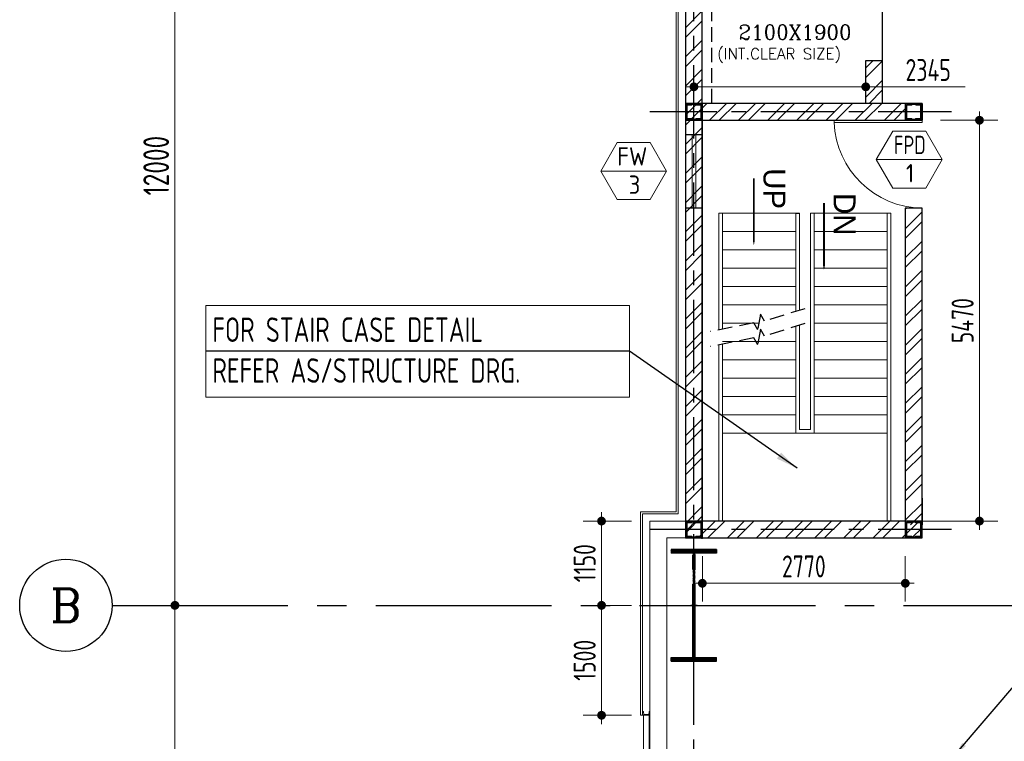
# Model space of a CAD drawing. Extents: x 18893 to 3351893, y -610358 to 406739.
# Tile 64 of 256: x 420005 to 433443, y 127419 to 137266. Entities that reach past the tile are written whole.
import ezdxf
from ezdxf.enums import TextEntityAlignment as Align

# ---------------------------------------------------------------- set-up
doc = ezdxf.new("R2010")
doc.units = 0
doc.header["$LTSCALE"] = 800
doc.header["$MEASUREMENT"] = 0
for name, pattern in [('CENTER', [2, 1.25, -0.25, 0.25, -0.25]), ('CENTER2', [1.125, 0.75, -0.125, 0.125, -0.125]), ('DASH', [0.35, 0.25, -0.1]), ('HIDDEN', [0.375, 0.25, -0.125])]:
    doc.linetypes.add(name, pattern=pattern)
doc.layers.get('0').update_dxf_attribs({"linetype": 'CONTINUOUS'})
for name, color, linetype, lineweight in [('2CON', 1, 'CONTINUOUS', 13), ('A-WIN TAG', 3, 'CONTINUOUS', 13), ('A-WIN TAG TEXT', 3, 'CONTINUOUS', 13), ('CLAD-1', 3, 'CONTINUOUS', 15), ('CONCRETE', 4, 'CONTINUOUS', 15), ('DIM', 4, 'CONTINUOUS', 13), ('dimension line', 4, 'CONTINUOUS', 15), ('DOOR', 235, 'CONTINUOUS', 13), ('STAIR', 4, 'CONTINUOUS', 13), ('STEEL', 6, 'CONTINUOUS', 15), ('TEXT', 3, 'CONTINUOUS', 15), ('WALL HATCH', 251, 'CONTINUOUS', 13), ('WIN', 31, 'CONTINUOUS', 13)]:
    doc.layers.add(name, color=color, linetype=linetype, lineweight=lineweight)
for name, color, linetype in [('8', 8, 'HIDDEN'), ('CL', 2, 'CENTER2'), ('COL', 1, 'CENTER'), ('GRID', 8, 'CENTER'), ('REV3', 2, 'CONTINUOUS'), ('WALL', 6, 'CONTINUOUS')]:
    doc.layers.add(name, color=color, linetype=linetype)
doc.styles.add('COMPLEX', font='complex')
doc.styles.add('HTX11', font='O8111901')
doc.styles.add('ROMANC', font='romanc')
doc.styles.add('ROMANS', font='ISO9.shx', dxfattribs={"width": 0.8})
doc.styles.get("Standard").update_dxf_attribs({"font": 'ISO9'})
doc.dimstyles.new('barka', dxfattribs={"dimscale": 100, "dimtxt": 3.5, "dimasz": 1.2, "dimexe": 2.5, "dimexo": 2.5, "dimgap": 0.8, "dimtad": 1, "dimdsep": 46, "dimtxsty": 'ROMANS', "dimblk": 'DDOT1', "dimcen": 0, "dimclrd": 256, "dimclre": 256, "dimclrt": 2, "dimadec": 0, "dimazin": 2, "dimtp": 0.1, "dimtm": 0.1, "dimtfac": 0.71, "dimtmove": 2, "dimatfit": 3, "dimfxl": 0, "dimlwd": -1, "dimlwe": -1, "dimarcsym": 0})
doc.dimstyles.new('barka INTERNAL DIM', dxfattribs={"dimscale": 100, "dimtxt": 3, "dimasz": 1.2, "dimexe": 2.5, "dimexo": 2.5, "dimgap": 0.8, "dimtad": 1, "dimdsep": 46, "dimtxsty": 'ROMANS', "dimblk": 'DDOT1', "dimcen": 0, "dimclrd": 256, "dimclre": 256, "dimclrt": 2, "dimadec": 0, "dimazin": 2, "dimtp": 0.1, "dimtm": 0.1, "dimtfac": 0.71, "dimtmove": 2, "dimatfit": 3, "dimfxl": 0, "dimlwd": -1, "dimlwe": -1, "dimarcsym": 0})
doc.dimstyles.get("Standard").update_dxf_attribs({"dimtxt": 0.18, "dimasz": 0.18, "dimexe": 0.18, "dimexo": 0.0625, "dimgap": 0.09, "dimtad": 0, "dimtih": 1, "dimtoh": 1, "dimdec": 4, "dimzin": 0, "dimdsep": 46, "dimtxsty": 'Standard', "dimcen": 0.09, "dimadec": 0, "dimazin": 0, "dimtfac": 1, "dimtdec": 4, "dimtofl": 0, "dimtmove": 0, "dimatfit": 3, "dimfxl": 0, "dimtolj": 1, "dimtzin": 0, "dimarcsym": 0})

# ---------------------------------------------------------------- blocks, each defined once
blk = doc.blocks.new('A$C1C927E47')
at = {"layer": 'COL'}
h = blk.add_hatch(dxfattribs=at)
h.set_pattern_fill('ANSI31', color=256, scale=100, style=0)
h.paths.add_polyline_path([(16, 0), (0, 0), (0, -710), (16, -710)])
h.paths.add_polyline_path([(16, 710), (0, 710), (0, 0), (16, 0)])
h.paths.add_polyline_path([(0, 710), (-16, 710), (-16, 0), (0, 0)])
h.paths.add_polyline_path([(0, 0), (-16, 0), (-16, -710), (0, -710)])
h.paths.add_polyline_path([(-310, -710), (-310, -760), (0, -760), (0, -710)])
h.paths.add_polyline_path([(310, -760), (310, -710), (0, -710), (0, -760)])
h.paths.add_polyline_path([(310, 710), (310, 760), (0, 760), (0, 710)])
h.paths.add_polyline_path([(-310, 760), (-310, 710), (0, 710), (0, 760)])
for p, q in [((310, 760), (-310, 760)), ((-310, 760), (-310, 710)), ((310, 710), (-310, 710)), ((-16, -710), (-16, 710)), ((16, -710), (16, 710)), ((310, 760), (310, 710)), ((-310, -710), (310, -710)), ((-310, -760), (-310, -710)), ((-310, -760), (310, -760)), ((310, -760), (310, -710))]:
    blk.add_line(p, q, dxfattribs=at)
at = {"layer": 'COL', "color": 2}
for p, q in [((0, -792), (0, 792)), ((44, 0), (-44, 0))]:
    blk.add_line(p, q, dxfattribs=at)
blk = doc.blocks.new('DDOT1')
blk.add_line((-1, 0), (1, 0))
at = {"const_width": 0.5}
blk.add_lwpolyline([(-0.25, 0, 1), (0.25, 0, 1)], format="xyb", close=True, dxfattribs=at)
blk = doc.blocks.new('*D321')
at = {"layer": 'dimension line'}
blk.add_line((422124, 104394), (422124, 129154), dxfattribs=at)
at = {"layer": 'dimension line', "xscale": 119.9999999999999, "yscale": 119.9999999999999, "zscale": 119.9999999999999}
for p, rotation in [((422124, 129274), 90), ((422124, 104274), 270)]:
    blk.add_blockref('DDOT1', p, dxfattribs=dict(at, rotation=rotation))
at = {"layer": 'dimension line', "color": 2, "insert": (421869, 116774), "char_height": 350, "attachment_point": 5, "rotation": 90, "style": 'ROMANS'}
blk.add_mtext('25000', dxfattribs=at)
blk = doc.blocks.new('*D322')
at = {"layer": 'dimension line'}
blk.add_line((422123, 141154), (422123, 129394), dxfattribs=at)
at = {"layer": 'dimension line', "xscale": 119.9999999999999, "yscale": 119.9999999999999, "zscale": 119.9999999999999}
for p, rotation in [((422123, 141274), 90), ((422123, 129274), 270)]:
    blk.add_blockref('DDOT1', p, dxfattribs=dict(at, rotation=rotation))
at = {"layer": 'dimension line', "color": 2, "insert": (421868, 135274), "char_height": 350, "attachment_point": 5, "rotation": 90, "style": 'ROMANS'}
blk.add_mtext('12000', dxfattribs=at)
blk = doc.blocks.new('clad supp')
at = {"layer": 'STEEL'}
for p, q in [((50, 100), (0, 100)), ((0, 100), (0, 0)), ((0, 0), (50, 0))]:
    blk.add_line(p, q, dxfattribs=at)
blk.add_lwpolyline([(50, 0), (50, 9, 0.397434), (48, 11), (12, 15, -0.397434), (10, 17), (10, 83, -0.397434), (12, 85), (48, 89, 0.397434), (50, 91), (50, 100)], format="xyb", dxfattribs=at)
blk = doc.blocks.new('*D376')
at = {"layer": 'DIM'}
for p, q in [((428357, 129274), (427696, 129274)), ((427946, 129154), (427946, 127894)), ((428357, 127774), (427696, 127774))]:
    blk.add_line(p, q, dxfattribs=at)
at = {"layer": 'DIM', "xscale": 119.9999999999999, "yscale": 119.9999999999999, "zscale": 119.9999999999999}
for p, rotation in [((427946, 129274), 90), ((427946, 127774), 270)]:
    blk.add_blockref('DDOT1', p, dxfattribs=dict(at, rotation=rotation))
at = {"layer": 'DIM', "color": 2, "insert": (427716, 128524), "char_height": 300, "attachment_point": 5, "rotation": 90, "style": 'ROMANS'}
blk.add_mtext('1500', dxfattribs=at)
blk = doc.blocks.new('*D377')
at = {"layer": 'DIM'}
for p, q in [((428357, 130424), (427696, 130424)), ((427946, 129394), (427946, 130304)), ((428357, 129274), (427696, 129274))]:
    blk.add_line(p, q, dxfattribs=at)
at = {"layer": 'DIM', "xscale": 119.9999999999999, "yscale": 119.9999999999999, "zscale": 119.9999999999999}
for p, rotation in [((427946, 130424), 90), ((427946, 129274), 270)]:
    blk.add_blockref('DDOT1', p, dxfattribs=dict(at, rotation=rotation))
at = {"layer": 'DIM', "color": 2, "insert": (427716, 129849), "char_height": 300, "attachment_point": 5, "rotation": 90, "style": 'ROMANS'}
blk.add_mtext('1150', dxfattribs=at)
blk = doc.blocks.new('*D378')
at = {"layer": 'DIM'}
for p, q in [((432572, 135894), (433354, 135894)), ((433104, 135774), (433104, 130544)), ((431117, 130424), (433354, 130424))]:
    blk.add_line(p, q, dxfattribs=at)
at = {"layer": 'DIM', "xscale": 119.9999999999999, "yscale": 119.9999999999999, "zscale": 119.9999999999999}
for p, rotation in [((433104, 135894), 90), ((433104, 130424), 270)]:
    blk.add_blockref('DDOT1', p, dxfattribs=dict(at, rotation=rotation))
at = {"layer": 'DIM', "color": 2, "insert": (432874, 133159), "char_height": 300, "attachment_point": 5, "rotation": 90, "style": 'ROMANS'}
blk.add_mtext('5470', dxfattribs=at)
blk = doc.blocks.new('*D379')
at = {"layer": 'DIM'}
for p, q in [((429322, 129944), (429322, 129325)), ((432092, 129944), (432092, 129325)), ((431972, 129575), (429442, 129575))]:
    blk.add_line(p, q, dxfattribs=at)
at = {"layer": 'DIM', "xscale": 119.9999999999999, "yscale": 119.9999999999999, "zscale": 119.9999999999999, "rotation": 180}
blk.add_blockref('DDOT1', (429322, 129575), dxfattribs=at)
at = {"layer": 'DIM', "xscale": 119.9999999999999, "yscale": 119.9999999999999, "zscale": 119.9999999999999}
blk.add_blockref('DDOT1', (432092, 129575), dxfattribs=at)
at = {"layer": 'DIM', "color": 2, "insert": (430707, 129805), "char_height": 300, "attachment_point": 5, "style": 'ROMANS'}
blk.add_mtext('2770', dxfattribs=at)
blk = doc.blocks.new('SERVICE BUILDING-ARCH$0$dd1')
at = {"layer": 'DOOR'}
blk.add_lwpolyline([(-1000, 975), (0, 975), (0, 1000), (-1000, 1000)], close=True, dxfattribs=at)
blk.add_arc((13, 1014), 1014, 182.2093, 269.2412, dxfattribs=at)
blk = doc.blocks.new('Stub column')
at = {"layer": 'STAIR', "linetype": 'ByBlock'}
for p, q in [((-108, 90), (-108, -90)), ((-108, 90), (-100, 90)), ((-108, 90), (-100, 90)), ((-108, 90), (-108, -90)), ((-25, 100), (-100, 100)), ((-100, 100), (-100, -100)), ((-100, 100), (-100, -100)), ((-25, 100), (-100, 100)), ((90, 108), (-90, 108)), ((-90, 100), (-90, 108)), ((-90, 100), (-90, 108)), ((-25, 100), (100, 100)), ((90, 100), (90, 108)), ((100, 100), (100, -100)), ((108, 90), (100, 90)), ((108, 90), (108, -90)), ((-108, -90), (-100, -90)), ((-108, -90), (-100, -90)), ((-100, -100), (-25, -100)), ((-100, -100), (-25, -100)), ((-90, -100), (-90, -108)), ((-90, -100), (-90, -108)), ((90, -108), (-90, -108)), ((100, -100), (-25, -100)), ((90, -100), (90, -108)), ((108, -90), (100, -90))]:
    blk.add_line(p, q, dxfattribs=at)
for points in [[(-25, -100), (-25, -97, 0.401544), (-31, -91), (-88, -88, -0.401544), (-94, -82), (-94, 82, -0.401544), (-88, 88), (-31, 91, 0.401544), (-25, 97), (-25, 100)], [(-25, -100), (-25, -97, 0.401544), (-31, -91), (-88, -88, -0.401544), (-94, -82), (-94, 82, -0.401544), (-88, 88), (-31, 91, 0.401544), (-25, 97), (-25, 100)], [(25, -100), (25, -97, -0.401544), (31, -91), (88, -88, 0.401544), (94, -82), (94, 82, 0.401544), (88, 88), (31, 91, -0.401544), (25, 97), (25, 100)]]:
    blk.add_lwpolyline(points, format="xyb", dxfattribs=at)
blk = doc.blocks.new('*D496')
at = {"layer": 'DIM'}
for p, q in [((429207, 136389), (429207, 136600)), ((431552, 136434), (431552, 136600)), ((429327, 136350), (431432, 136350)), ((431552, 136350), (432907, 136350))]:
    blk.add_line(p, q, dxfattribs=at)
at = {"layer": 'DIM', "xscale": 119.9999999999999, "yscale": 119.9999999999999, "zscale": 119.9999999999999, "rotation": 180}
blk.add_blockref('DDOT1', (429207, 136350), dxfattribs=at)
at = {"layer": 'DIM', "xscale": 119.9999999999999, "yscale": 119.9999999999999, "zscale": 119.9999999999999}
blk.add_blockref('DDOT1', (431552, 136350), dxfattribs=at)
at = {"layer": 'DIM', "color": 2, "insert": (432404, 136580), "char_height": 300, "attachment_point": 5, "style": 'ROMANS'}
blk.add_mtext('2345', dxfattribs=at)
blk = doc.blocks.new('GRD')
at = {"layer": 'CL', "linetype": 'Continuous'}
blk.add_circle((0, 419.99985), 419.99985, dxfattribs=at)
at = {"layer": 'CL', "color": 4, "style": 'COMPLEX'}
blk.add_attdef('GRD', text='', height=300, dxfattribs=at).set_placement((0, 419.99985), align=Align.MIDDLE)

msp = doc.modelspace()

# ---------------------------------------------------------------- hatches: boundary and pattern name
at = {"layer": 'WALL HATCH'}
h = msp.add_hatch(dxfattribs=at)
h.set_pattern_fill('ANSI32', color=256, scale=750, style=0)
h.set_pattern_definition([(45, (-10, 6e-06), (-198.87378, 198.87378), []), (45, (122.6, 6e-06), (-198.87378, 198.87378), [])])
h.paths.add_polyline_path([(432271.54, 142043.93), (432271.54, 142273.93), (428606.54, 142273.93), (428606.54, 140273.93), (429091.54, 140273.93), (429091.54, 130413.93), (429091.54, 130193.93), (429321.55, 130193.93), (429321.55, 140503.93), (428836.55, 140503.93), (428836.55, 142043.93)])
h = msp.add_hatch(dxfattribs=at)
h.set_pattern_fill('ANSI32', color=256, scale=750, style=0)
h.set_pattern_definition([(45, (7670.7, -47033.45), (-198.87378, 198.87378), []), (45, (7803.3, -47033.45), (-198.87378, 198.87378), [])])
h.paths.add_polyline_path([(431781.54, 136124.36), (431551.54, 136124.36), (431551.54, 136707.36), (431781.54, 136707.36)])
h.paths.add_polyline_path([(431551.54, 138024.36), (431781.54, 138024.36), (431781.54, 137507.36), (431551.54, 137507.36)])
h = msp.add_hatch(dxfattribs=at)
h.set_pattern_fill('ANSI32', color=256, scale=750, style=0)
h.set_pattern_definition([(45, (-33326.76, -59565.3), (-198.87378, 198.87378), []), (45, (-33194.18, -59565.3), (-198.87378, 198.87378), [])])
h.paths.add_polyline_path([(432091.54, 135894.36), (432091.54, 136124.36), (429091.54, 136124.36), (429091.54, 135894.36)])
h = msp.add_hatch(dxfattribs=at)
h.set_pattern_fill('ANSI32', color=256, scale=750, style=0)
h.set_pattern_definition([(45, (-33526.76, 153251.3), (-198.87378, 198.87378), []), (45, (-33394.18, 153251.3), (-198.87378, 198.87378), [])])
h.paths.add_polyline_path([(432321.54, 134694.36), (432321.54, 130374.36), (432091.54, 130374.36), (432091.54, 134694.36)])
h = msp.add_hatch(dxfattribs=at)
h.set_pattern_fill('ANSI32', color=256, scale=750, style=0)
h.set_pattern_definition([(45, (-33326.76, 153251.3), (-198.87378, 198.87378), []), (45, (-33194.18, 153251.3), (-198.87378, 198.87378), [])])
h.paths.add_polyline_path([(432321.54, 130193.93), (429121.54, 130193.93), (429121.54, 130423.93), (432321.54, 130423.93)])

# ---------------------------------------------------------------- linework, layer by layer
at = {"linetype": 'DASH'}
msp.add_line((429451.54, 136124.36), (429451.54, 138024.36), dxfattribs=at)
at = {"layer": '2CON'}
for p, q in [((432595.34, 135357.38), (431695.34, 135357.38)), ((428834.46, 135200.85), (427934.46, 135200.85))]:
    msp.add_line(p, q, dxfattribs=at)
at = {"layer": '8'}
for points in [[(430722.59, 133322.08), (430170.68, 133153.53), (430115.92, 133248.52), (430077.7, 133032.59), (430022.94, 133127.58), (429428.67, 133009.15)], [(430722.59, 133118.2), (430170.68, 132949.65), (430115.92, 133044.64), (430077.7, 132828.71), (430022.94, 132923.7), (429428.67, 132805.27)]]:
    msp.add_lwpolyline(points, dxfattribs=at)
at = {"layer": 'A-WIN TAG'}
for points in [[(431920.34, 135747.09), (431695.34, 135357.38), (431920.34, 134967.67), (432370.34, 134967.67), (432595.34, 135357.38), (432370.34, 135747.09)], [(428159.46, 135590.56), (427934.46, 135200.85), (428159.46, 134811.14), (428609.46, 134811.14), (428834.46, 135200.85), (428609.46, 135590.56)]]:
    msp.add_lwpolyline(points, close=True, dxfattribs=at)
at = {"layer": 'CLAD-1'}
for p, q in [((428478.54, 130423.93), (428478.54, 127773.93)), ((428506.54, 130423.93), (428506.54, 127773.93)), ((428506.54, 127773.93), (428478.54, 127773.93))]:
    msp.add_line(p, q, dxfattribs=at)
at = {"layer": 'CLAD-1', "flags": 128}
for points in [[(455506.54, 142401.93), (428478.54, 142401.93), (428478.54, 140155.93), (428606.54, 140155.93), (428963.54, 140155.93), (428963.54, 130551.93), (428478.54, 130551.93), (428478.54, 130423.93)], [(428506.54, 142373.93), (428506.54, 140183.93), (428991.54, 140183.93), (428991.54, 130523.93), (428506.54, 130523.93), (428506.54, 130423.93)]]:
    msp.add_lwpolyline(points, dxfattribs=at)
at = {"layer": 'CONCRETE', "flags": 128}
for points in [[(429091.54, 130423.93), (428606.54, 130423.93), (428606.54, 103123.93), (522806.54, 103123.93), (522806.54, 104073.93), (523056.54, 104073.93)], [(429091.54, 130193.93), (428836.54, 130193.93), (428836.54, 103353.93), (522576.54, 103353.93), (522576.54, 104303.93), (523056.54, 104303.93)]]:
    msp.add_lwpolyline(points, dxfattribs=at)
at = {"layer": 'GRID'}
for p, q in [((429206.54, 97244.27), (429206.54, 142863)), ((432721.54, 136009.36), (428606.54, 136009.36)), ((432721.54, 130308.93), (428606.54, 130308.93))]:
    msp.add_line(p, q, dxfattribs=at)
at = {"layer": 'GRID', "linetype": 'CENTER2', "ltscale": 4}
msp.add_line((421265.22, 129273.93), (536447.5, 129273.93), dxfattribs=at)
at = {"layer": 'REV3', "linetype": 'Continuous'}
for p, q in [((429321.54, 136124.36), (429091.54, 136124.36)), ((429321.54, 135894.36), (429091.54, 135894.36)), ((432321.54, 135894.36), (432091.54, 135894.36)), ((429321.54, 130423.93), (429091.54, 130423.93)), ((432321.54, 130423.93), (432091.54, 130423.93)), ((432321.54, 130193.93), (432091.54, 130193.93))]:
    msp.add_line(p, q, dxfattribs=at)
at = {"layer": 'REV3', "linetype": 'Continuous', "flags": 128}
for points in [[(430024.74, 134189.09, 0, 150, 0), (430024.74, 134543.78, 25, 25, 0), (430024.74, 135102.42, 25, 25, 0)], [(430982.05, 133850.62, 0, 150, 0), (430982.05, 134205.31, 25, 25, 0), (430982.05, 134763.95, 25, 25, 0)]]:
    msp.add_lwpolyline(points, format="xyseb", dxfattribs=at)
at = {"layer": 'STAIR'}
for p, q in [((429546.54, 134623.93), (430646.54, 134623.93)), ((429546.54, 133032.65), (429546.54, 134623.93)), ((429596.54, 133042.61), (429596.54, 134623.93)), ((430796.19, 131673.93), (430796.19, 134623.93)), ((430796.19, 134623.93), (431896.19, 134623.93)), ((430846.19, 131623.93), (430846.19, 134623.93)), ((431846.19, 130423.93), (431846.19, 134623.93)), ((431896.19, 130423.93), (431896.19, 134623.93)), ((429596.54, 134373.93), (430596.54, 134373.93)), ((431846.19, 134373.93), (430846.19, 134373.93)), ((429596.54, 134123.93), (430596.54, 134123.93)), ((430596.55, 133283.59), (430596.54, 134123.93)), ((431846.19, 134123.93), (430846.19, 134123.93)), ((429596.54, 133873.93), (430596.54, 133873.93)), ((431846.19, 133873.93), (430846.19, 133873.93)), ((429596.54, 133623.93), (430596.54, 133623.93)), ((431846.19, 133623.93), (430846.19, 133623.93)), ((429596.54, 133373.93), (430596.54, 133373.93)), ((431846.19, 133373.93), (430846.19, 133373.93)), ((429596.54, 133123.93), (430093.86, 133123.93)), ((430596.56, 131623.93), (430596.55, 133079.7)), ((431846.19, 133123.93), (430846.19, 133123.93)), ((429546.54, 130423.93), (429546.54, 132828.76)), ((429596.54, 132873.93), (430596.54, 132873.93)), ((429596.54, 130423.93), (429596.54, 132838.73)), ((430846.19, 132873.93), (431846.19, 132873.93)), ((429596.54, 132623.93), (430596.54, 132623.93)), ((430846.19, 132623.93), (431846.19, 132623.93)), ((429596.54, 132373.93), (430596.54, 132373.93)), ((430846.19, 132373.93), (431846.19, 132373.93)), ((429596.54, 132123.93), (430596.54, 132123.93)), ((430846.19, 132123.93), (431846.19, 132123.93)), ((429596.54, 131873.93), (430596.54, 131873.93)), ((430846.19, 131873.93), (431846.19, 131873.93)), ((429596.54, 131623.93), (430596.54, 131623.93)), ((430596.54, 131623.93), (430846.19, 131623.93)), ((430846.19, 131623.93), (431846.19, 131623.93))]:
    msp.add_line(p, q, dxfattribs=at)
for points in [[(430596.54, 134623.93), (430596.54, 133283.59)], [(430646.54, 134623.93), (430646.54, 133298.85)], [(430596.54, 133079.7), (430596.54, 131623.93)], [(430646.54, 133094.97), (430646.54, 131673.93), (430796.19, 131673.93)]]:
    msp.add_lwpolyline(points, dxfattribs=at)
at = {"layer": 'TEXT'}
msp.add_lwpolyline([(422543.7, 133367.74), (428325.83, 133367.74), (428325.83, 132113.74), (422543.7, 132113.74)], close=True, dxfattribs=at)
at = {"layer": 'WALL'}
for p, q in [((429321.54, 130183.93), (429321.54, 140503.93)), ((429321.54, 130183.93), (429321.54, 140503.93)), ((429091.54, 140273.93), (429091.54, 130403.93)), ((429091.54, 140273.93), (429091.54, 130403.93)), ((431781.54, 136124.36), (431781.54, 138254.36)), ((431551.54, 136707.36), (431781.54, 136707.36)), ((431551.54, 136124.36), (431551.54, 136707.36)), ((429321.54, 135694.36), (429091.54, 135694.36)), ((429321.54, 134694.36), (429091.54, 134694.36)), ((430596.54, 134623.93), (430646.54, 134623.93)), ((429321.54, 130193.93), (429091.54, 130193.93))]:
    msp.add_line(p, q, dxfattribs=at)
at = {"layer": 'WALL', "flags": 128}
for points in [[(431551.54, 136124.36), (431551.54, 136707.36)], [(431781.54, 136124.36), (431781.54, 136707.36)]]:
    msp.add_lwpolyline(points, dxfattribs=at)
at = {"layer": 'WALL'}
for points in [[(429091.54, 136124.36), (429091.54, 130193.93)], [(429091.54, 136124.36), (429091.54, 130193.93)], [(429321.54, 136124.36), (429321.54, 130193.93)], [(429321.54, 136124.36), (429321.54, 130193.93)], [(432321.54, 136124.36), (432321.54, 135894.36), (432091.3, 135894.36)], [(432091.54, 136124.36), (432091.54, 135894.36)], [(432321.54, 130374.36), (432321.54, 134694.36), (432090.87, 134694.36), (432091.54, 130374.36)], [(432091.54, 130735), (432091.54, 130193.93)], [(432321.54, 130735), (432321.54, 130374.26)]]:
    msp.add_lwpolyline(points, dxfattribs=at)
for points in [[(429091.54, 136124.36), (429091.54, 135894.36), (432321.54, 135894.36), (432321.54, 136124.36)], [(432321.54, 130193.93), (432321.54, 130423.93), (429091.54, 130423.93), (429091.54, 130193.93)]]:
    msp.add_lwpolyline(points, close=True, dxfattribs=at)
at = {"layer": 'WIN'}
for p, q in [((429181.55, 134694.36), (429181.55, 135694.36)), ((429231.55, 134694.36), (429231.55, 135694.36)), ((428519.04, 127773.93), (428519.04, 124773.93)), ((428594.04, 127773.93), (428594.04, 124773.93))]:
    msp.add_line(p, q, dxfattribs=at)
msp.add_lwpolyline([(429091.55, 135694.36), (429321.55, 135694.36), (429321.55, 134694.36), (429091.55, 134694.36)], close=True, dxfattribs=at)

# ---------------------------------------------------------------- block references
at = {"rotation": 90}
msp.add_blockref('clad supp', (428606.54, 127773.93), dxfattribs=at)
at = {"layer": 'COL'}
for name, p in [('Stub column', (429206.54, 136009.36)), ('Stub column', (432206.54, 136009.36)), ('Stub column', (429206.54, 130308.93)), ('Stub column', (432206.54, 130308.93)), ('A$C1C927E47', (429206.54, 129273.93))]:
    msp.add_blockref(name, p, dxfattribs=at)
at = {"layer": 'DIM'}
ref = msp.add_blockref('GRD', (420635.22, 129903.93), dxfattribs=dict(at, xscale=1.5, yscale=1.5, zscale=1.5, rotation=180))
ref.add_attrib('GRD', 'B', dxfattribs={"layer": 'CL', "color": 4, "height": 450, "style": 'COMPLEX'}).set_placement((420635.22, 129273.93), align=Align.MIDDLE)
at = {"layer": 'DOOR', "xscale": 1.199999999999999, "yscale": 1.199999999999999, "zscale": 1.199999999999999, "rotation": 3.85477445e-08}
msp.add_blockref('SERVICE BUILDING-ARCH$0$dd1', (432321.3, 134694.36), dxfattribs=at)

# ---------------------------------------------------------------- texts
at = {"layer": 'A-WIN TAG'}
for s, p in [('FW', (428364.77, 135400.79)), ('1', (432156.93, 135171.51)), ('3', (428396.05, 135014.98))]:
    msp.add_text(s, height=250, dxfattribs=at).set_placement(p, align=Align.MIDDLE)
at = {"layer": 'A-WIN TAG TEXT', "width": 0.8}
msp.add_text('FPD', height=250, dxfattribs=at).set_placement((432153.38, 135557.32), align=Align.MIDDLE)
at = {"layer": 'TEXT', "linetype": 'CENTER', "style": 'ROMANC'}
for s, height, p in [('2100X1900', 200, (429815.02, 136995.62)), ('(INT.CLEAR SIZE)', 150, (429524.2, 136725.36))]:
    msp.add_text(s, height=height, dxfattribs=at).set_placement(p)
at = {"layer": 'TEXT', "insert": (422634.5, 133202.86), "char_height": 334.3268, "width": 6121.6053, "attachment_point": 1, "style": 'ROMANS'}
msp.add_mtext('FOR STAIR CASE DETAIL \\PREFER AS/STRUCTURE DRG.', dxfattribs=at)
at = {"layer": 'WALL', "style": 'HTX11'}
for s, p in [('UP', (430156.23, 135239.21)), ('DN', (431113.53, 134900.74))]:
    msp.add_text(s, height=300, rotation=270, dxfattribs=at).set_placement(p)

# ---------------------------------------------------------------- dimensions: what is measured, and where the dimension line sits
at = {"layer": 'DIM'}
dim = msp.add_linear_dim(base=(429206.54, 136350.04), p1=(431551.54, 136183.73), p2=(429206.54, 136138.88), dimstyle='barka INTERNAL DIM', override={"dimdec": 0, "dimtmove": 0}, dxfattribs=at)
dim.commit()
dim.dimension.update_dxf_attribs({"geometry": '*D496', "text_midpoint": (432404.17, 136350.04), "dimtype": 160})
for base, p1, p2, picture, middle in [((433103.74, 130423.93), (432321.54, 135894.36), (430866.74, 130423.93), '*D378', (432873.74, 133159.14)), ((427945.6, 127773.93), (428606.54, 129273.93), (428606.54, 127773.93), '*D376', (427715.6, 128523.93))]:
    dim = msp.add_linear_dim(base=base, p1=p1, p2=p2, angle=90, dimstyle='barka INTERNAL DIM', override={"dimdec": 0, "dimtmove": 0}, dxfattribs=at)
    dim.commit()
    dim.dimension.update_dxf_attribs({"geometry": picture, "text_midpoint": middle})
dim = msp.add_linear_dim(base=(427945.6, 130423.93), p1=(428606.54, 129273.93), p2=(428606.54, 130423.93), angle=90, dimstyle='barka INTERNAL DIM', override={"dimdec": 0, "dimtmove": 0}, dxfattribs=at)
dim.commit()
dim.dimension.update_dxf_attribs({"geometry": '*D377', "text_midpoint": (427945.6, 129848.93), "dimtype": 160})
dim = msp.add_linear_dim(base=(429321.55, 129574.52), p1=(432091.54, 130193.93), p2=(429321.55, 130193.93), dimstyle='barka INTERNAL DIM', override={"dimdec": 0, "dimtmove": 0}, dxfattribs=at)
dim.commit()
dim.dimension.update_dxf_attribs({"geometry": '*D379', "text_midpoint": (430706.55, 129804.52)})
at = {"layer": 'dimension line'}
for base, p1, p2, angle, picture, middle in [((422123.46, 129273.75), (422123.46, 141273.93), (422123.46, 129273.75), 270, '*D322', (421868.46, 135273.84)), ((422123.52, 129274.11), (422123.52, 104273.93), (422123.52, 129274.11), 90, '*D321', (421868.52, 116774.02))]:
    dim = msp.add_linear_dim(base=base, p1=p1, p2=p2, angle=angle, dimstyle='barka', override={"dimdec": 0, "dimtmove": 0}, dxfattribs=at)
    dim.commit()
    dim.dimension.update_dxf_attribs({"geometry": picture, "text_midpoint": middle})

# ---------------------------------------------------------------- leaders
at = {"layer": 'DIM'}
msp.add_leader([(432763.76, 127223.93), (433656.79, 128265.49), (433900.83, 128265.49)], dimstyle='Standard', override={"dimscale": 200, "dimtxt": 2, "dimasz": 1, "dimexe": 0, "dimexo": 0, "dimgap": 0.5, "dimtih": 0, "dimtoh": 0, "dimdec": 0, "dimcen": 0, "dimclrd": 256, "dimclre": 256, "dimclrt": 256, "dimtdec": 0, "dimtofl": 1, "dimatfit": 0, "dimfxl": 0}, dxfattribs=at)
at = {"layer": 'WALL'}
msp.add_leader([(430613.94, 131145.51), (428325.83, 132740.74), (422543.7, 132740.74)], dimstyle='Standard', override={"dimtxt": 350, "dimasz": 300, "dimexe": 0, "dimexo": 0, "dimgap": 100, "dimtad": 0, "dimtih": 0, "dimtoh": 0, "dimdec": 0, "dimtxsty": 'ROMANS', "dimcen": 0, "dimclrd": 9, "dimclre": 9, "dimclrt": 256, "dimtdec": 0, "dimtix": 1, "dimtofl": 1, "dimatfit": 0}, dxfattribs=at)

doc.saveas('drawing.dxf')
